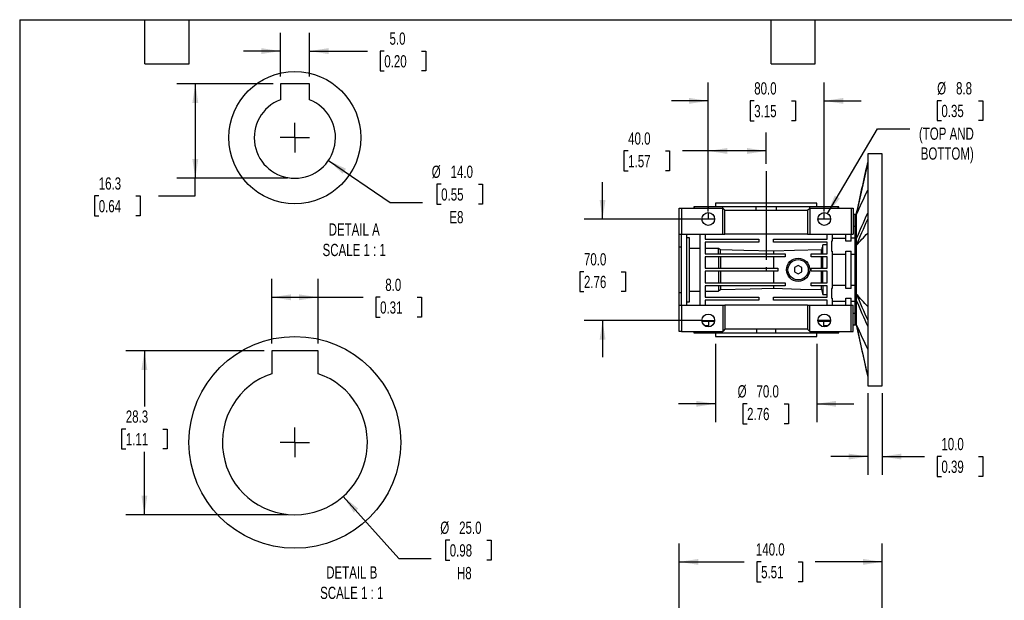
# Model space of a CAD drawing. Header units: millimetres. Extents: x 25 to 1092, y 25 to 838.
# Tile 2 of 8: x 25 to 704, y 438 to 838. Entities that reach past the tile are written whole.
import ezdxf

# ---------------------------------------------------------------- set-up
doc = ezdxf.new("R2010")
doc.units = ezdxf.units.MM
doc.header["$LTSCALE"] = 4
doc.linetypes.add('SLD-Center', pattern=[19.05, 15.24, -1.27, 1.27, -1.27])
doc.linetypes.add('SLD-Solid', pattern=[0])
doc.layers.add('CENTER', color=40, linetype='SLD-Center')
doc.layers.add('SLD-DEFPOINTS', color=7, linetype='Continuous')
doc.layers.add('DIMENSIONS', color=140, linetype='SLD-Solid', lineweight=25)
doc.layers.add('TEXT', color=140, linetype='SLD-Solid', lineweight=25)
doc.styles.add('SLDTEXTSTYLE0', font='TXT', dxfattribs={"width": 0.7})
doc.dimstyles.new('SLDDIMSTYLE10', dxfattribs={"dimtxt": 8.632031, "dimasz": 13.208, "dimexe": 0, "dimexo": 0.0625, "dimgap": 2.158008, "dimtad": 0, "dimtih": 1, "dimtoh": 1, "dimlfac": 0.25, "dimrnd": 1e-09, "dimzin": 4, "dimdsep": 46, "dimtxsty": 'SLDTEXTSTYLE0', "dimsah": 1, "dimcen": 0, "dimadec": 0, "dimazin": 1, "dimtfac": 1, "dimtofl": 0, "dimtmove": 0, "dimatfit": 3, "dimfxl": 0, "dimfrac": 2, "dimtolj": 1, "dimtzin": 12, "dimarcsym": 0})
doc.dimstyles.new('SLDDIMSTYLE11', dxfattribs={"dimtxt": 8.632031, "dimasz": 13.208, "dimexe": 0, "dimexo": 0.0625, "dimgap": 2.158008, "dimtad": 0, "dimtih": 1, "dimtoh": 1, "dimlfac": 0.25, "dimrnd": 1e-09, "dimzin": 12, "dimdsep": 46, "dimtxsty": 'SLDTEXTSTYLE0', "dimsah": 1, "dimcen": 0.09, "dimadec": 0, "dimazin": 3, "dimtfac": 1, "dimtofl": 0, "dimtmove": 0, "dimatfit": 3, "dimfxl": 0, "dimfrac": 2, "dimtolj": 1, "dimtzin": 12, "dimarcsym": 0})
doc.dimstyles.new('SLDDIMSTYLE12', dxfattribs={"dimtxt": 8.632031, "dimasz": 13.208, "dimexe": 0, "dimexo": 0.0625, "dimgap": 2.158008, "dimtad": 0, "dimtih": 1, "dimtoh": 1, "dimlfac": 0.25, "dimrnd": 1e-09, "dimzin": 4, "dimdsep": 46, "dimtxsty": 'SLDTEXTSTYLE0', "dimsah": 1, "dimcen": 0.09, "dimadec": 0, "dimazin": 1, "dimtfac": 1, "dimtofl": 0, "dimtmove": 0, "dimatfit": 3, "dimfxl": 0, "dimfrac": 2, "dimtolj": 1, "dimtzin": 12, "dimarcsym": 0})
doc.dimstyles.new('SLDDIMSTYLE2', dxfattribs={"dimtxt": 8.632031, "dimasz": 13.208, "dimexe": 0, "dimexo": 0.0625, "dimgap": 2.158008, "dimtad": 0, "dimtih": 1, "dimtoh": 1, "dimrnd": 1e-09, "dimzin": 4, "dimdsep": 46, "dimtxsty": 'SLDTEXTSTYLE0', "dimsah": 1, "dimcen": 0.09, "dimadec": 0, "dimazin": 1, "dimtfac": 1, "dimtofl": 0, "dimtmove": 0, "dimatfit": 3, "dimfxl": 0, "dimfrac": 2, "dimtolj": 1, "dimtzin": 12, "dimarcsym": 0})
doc.dimstyles.new('SLDDIMSTYLE4', dxfattribs={"dimtxt": 8.632031, "dimasz": 13.208, "dimexe": 0, "dimexo": 0.0625, "dimgap": 2.158008, "dimtad": 0, "dimtih": 1, "dimtoh": 1, "dimrnd": 1e-09, "dimzin": 4, "dimdsep": 46, "dimtxsty": 'SLDTEXTSTYLE0', "dimsah": 1, "dimcen": 0.09, "dimadec": 0, "dimazin": 1, "dimtfac": 1, "dimtmove": 0, "dimatfit": 0, "dimfxl": 0, "dimfrac": 2, "dimtolj": 1, "dimtzin": 12, "dimarcsym": 0})
doc.dimstyles.new('SLDDIMSTYLE8', dxfattribs={"dimtxt": 8.632031, "dimasz": 13.208, "dimexe": 0, "dimexo": 0.0625, "dimgap": 2.158008, "dimtad": 0, "dimtih": 1, "dimtoh": 1, "dimrnd": 1e-09, "dimzin": 12, "dimdsep": 46, "dimtxsty": 'SLDTEXTSTYLE0', "dimsah": 1, "dimcen": 0, "dimadec": 0, "dimazin": 3, "dimtfac": 1, "dimtofl": 0, "dimtmove": 0, "dimatfit": 3, "dimfxl": 0, "dimfrac": 2, "dimtolj": 1, "dimtzin": 12, "dimarcsym": 0})
doc.dimstyles.new('SLDDIMSTYLE9', dxfattribs={"dimtxt": 8.632031, "dimasz": 13.208, "dimexe": 0, "dimexo": 0.0625, "dimgap": 2.158008, "dimtad": 0, "dimtih": 1, "dimtoh": 1, "dimlfac": 0.25, "dimrnd": 1e-09, "dimzin": 4, "dimdsep": 46, "dimtxsty": 'SLDTEXTSTYLE0', "dimsah": 1, "dimcen": 0.09, "dimadec": 0, "dimazin": 1, "dimtfac": 1, "dimtmove": 0, "dimatfit": 0, "dimfxl": 0, "dimfrac": 2, "dimtolj": 1, "dimtzin": 12, "dimarcsym": 0})

# ---------------------------------------------------------------- blocks, each defined once
blk = doc.blocks.new('_D_11')
at = {"layer": 'DIMENSIONS'}
for p, q in [((480.21, 375.14), (480.21, 476.84)), ((620.21, 422.67), (620.21, 476.84)), ((480.21, 464.14), (524.97, 464.14)), ((536.67, 464.14), (533.77, 464.14)), ((533.77, 464.14), (533.77, 450.42)), ((562.32, 464.14), (565.22, 464.14)), ((565.22, 464.14), (565.22, 450.42)), ((620.21, 464.14), (574.01, 464.14)), ((533.77, 450.42), (536.67, 450.42)), ((565.22, 450.42), (562.32, 450.42))]:
    blk.add_line(p, q, dxfattribs=at)
for points in [[(480.21, 464.14), (493.41, 462.11), (493.41, 466.17)], [(620.21, 464.14), (607, 466.17), (607, 462.11)]]:
    blk.add_solid(points, dxfattribs=at)
at = {"layer": 'DIMENSIONS', "char_height": 8.467, "attachment_point": 1, "style": 'SLDTEXTSTYLE0'}
for s, insert in [('140.0', (533.08, 476.98)), ('5.51', (536.67, 461.33))]:
    blk.add_mtext(s, dxfattribs=dict(at, insert=insert))
blk = doc.blocks.new('_D_17')
at = {"layer": 'DIMENSIONS'}
for p, q in [((500.21, 705.76), (500.21, 760.33)), ((540.21, 738.66), (540.21, 760.33)), ((445, 747.63), (442.1, 747.63)), ((442.1, 747.63), (442.1, 733.92)), ((470.65, 747.63), (473.55, 747.63)), ((473.55, 747.63), (473.55, 733.92)), ((500.21, 747.63), (482.35, 747.63)), ((540.21, 747.63), (500.21, 747.63)), ((442.1, 733.92), (445, 733.92)), ((473.55, 733.92), (470.65, 733.92))]:
    blk.add_line(p, q, dxfattribs=at)
for points in [[(500.21, 747.63), (513.41, 745.6), (513.41, 749.67)], [(540.21, 747.63), (527, 749.67), (527, 745.6)]]:
    blk.add_solid(points, dxfattribs=at)
at = {"layer": 'DIMENSIONS', "char_height": 8.467, "attachment_point": 1, "style": 'SLDTEXTSTYLE0'}
for s, insert in [('40.0', (445, 760.48)), ('1.57', (445, 744.83))]:
    blk.add_mtext(s, dxfattribs=dict(at, insert=insert))
blk = doc.blocks.new('_D_18')
at = {"layer": 'DIMENSIONS'}
for p, q in [((500.21, 705.76), (500.21, 794.88)), ((580.21, 705.76), (580.21, 794.88)), ((500.21, 782.18), (474.81, 782.18)), ((531.93, 782.18), (529.03, 782.18)), ((529.03, 782.18), (529.03, 768.46)), ((557.58, 782.18), (560.47, 782.18)), ((560.47, 782.18), (560.47, 768.46)), ((580.21, 782.18), (605.61, 782.18)), ((529.03, 768.46), (531.93, 768.46)), ((560.47, 768.46), (557.58, 768.46))]:
    blk.add_line(p, q, dxfattribs=at)
for points in [[(500.21, 782.18), (487, 784.22), (487, 780.15)], [(580.21, 782.18), (593.41, 780.15), (593.41, 784.22)]]:
    blk.add_solid(points, dxfattribs=at)
at = {"layer": 'DIMENSIONS', "char_height": 8.467, "attachment_point": 1, "style": 'SLDTEXTSTYLE0'}
for s, insert in [('80.0', (531.93, 795.03)), ('3.15', (531.93, 779.38))]:
    blk.add_mtext(s, dxfattribs=dict(at, insert=insert))
blk = doc.blocks.new('_D_19')
at = {"layer": 'DIMENSIONS'}
for p, q in [((427.34, 700.68), (427.34, 726.08)), ((495.13, 700.68), (414.64, 700.68)), ((414.51, 664.29), (411.61, 664.29)), ((411.61, 664.29), (411.61, 650.57)), ((440.16, 664.29), (443.06, 664.29)), ((443.06, 664.29), (443.06, 650.57)), ((411.61, 650.57), (414.51, 650.57)), ((443.06, 650.57), (440.16, 650.57)), ((495.13, 630.68), (414.64, 630.68)), ((427.34, 630.68), (427.34, 605.28))]:
    blk.add_line(p, q, dxfattribs=at)
for points in [[(427.34, 700.68), (429.37, 713.89), (425.31, 713.89)], [(427.34, 630.68), (425.31, 617.48), (429.37, 617.48)]]:
    blk.add_solid(points, dxfattribs=at)
at = {"layer": 'DIMENSIONS', "char_height": 8.467, "attachment_point": 1, "style": 'SLDTEXTSTYLE0'}
for s, insert in [('70.0', (414.51, 677.13)), ('2.76', (414.51, 661.48))]:
    blk.add_mtext(s, dxfattribs=dict(at, insert=insert))
blk = doc.blocks.new('_D_20')
at = {"layer": 'DIMENSIONS'}
for p, q in [((660.99, 782.26), (658.09, 782.26)), ((658.09, 782.26), (658.09, 768.54)), ((686.64, 782.26), (689.54, 782.26)), ((689.54, 782.26), (689.54, 768.54)), ((658.09, 768.54), (660.99, 768.54)), ((689.54, 768.54), (686.64, 768.54)), ((582.44, 704.47), (616.93, 762.87)), ((616.93, 762.87), (639.16, 762.87))]:
    blk.add_line(p, q, dxfattribs=at)
blk.add_solid([(582.44, 704.47), (590.91, 714.81), (587.41, 716.88)], dxfattribs=at)
at = {"layer": 'DIMENSIONS', "char_height": 8.467, "attachment_point": 1, "style": 'SLDTEXTSTYLE0'}
for s, insert in [('%%c', (658.07, 795.11)), ('8.8', (671.1, 795.11)), ('0.35', (660.99, 779.46)), ('(TOP AND', (645.51, 763.81)), ('BOTTOM)', (646.77, 750.09))]:
    blk.add_mtext(s, dxfattribs=dict(at, insert=insert))
blk = doc.blocks.new('_D_21')
at = {"layer": 'DIMENSIONS'}
for p, q in [((505.21, 614.6), (505.21, 560.48)), ((575.21, 614.6), (575.21, 560.48)), ((505.21, 573.18), (479.81, 573.18)), ((526.99, 573.18), (524.09, 573.18)), ((524.09, 573.18), (524.09, 559.46)), ((552.64, 573.18), (555.54, 573.18)), ((555.54, 573.18), (555.54, 559.46)), ((575.21, 573.18), (600.61, 573.18)), ((524.09, 559.46), (526.99, 559.46)), ((555.54, 559.46), (552.64, 559.46))]:
    blk.add_line(p, q, dxfattribs=at)
for points in [[(505.21, 573.18), (492, 575.22), (492, 571.15)], [(575.21, 573.18), (588.41, 571.15), (588.41, 575.22)]]:
    blk.add_solid(points, dxfattribs=at)
at = {"layer": 'DIMENSIONS', "char_height": 8.467, "attachment_point": 1, "style": 'SLDTEXTSTYLE0'}
for s, insert in [('%%c', (520.47, 586.03)), ('70.0', (533.51, 586.03)), ('2.76', (526.99, 570.38))]:
    blk.add_mtext(s, dxfattribs=dict(at, insert=insert))
blk = doc.blocks.new('_D_22')
at = {"layer": 'DIMENSIONS'}
for p, q in [((610.21, 580.57), (610.21, 524.11)), ((620.21, 580.57), (620.21, 524.11)), ((610.21, 536.81), (584.81, 536.81)), ((620.21, 536.81), (649.3, 536.81)), ((660.99, 536.81), (658.09, 536.81)), ((658.09, 536.81), (658.09, 523.09)), ((686.64, 536.81), (689.54, 536.81)), ((689.54, 536.81), (689.54, 523.09)), ((658.09, 523.09), (660.99, 523.09)), ((689.54, 523.09), (686.64, 523.09))]:
    blk.add_line(p, q, dxfattribs=at)
for points in [[(610.21, 536.81), (597, 538.84), (597, 534.78)], [(620.21, 536.81), (633.41, 534.78), (633.41, 538.84)]]:
    blk.add_solid(points, dxfattribs=at)
at = {"layer": 'DIMENSIONS', "char_height": 8.467, "attachment_point": 1, "style": 'SLDTEXTSTYLE0'}
for s, insert in [('10.0', (660.99, 549.66)), ('0.39', (660.99, 534.01))]:
    blk.add_mtext(s, dxfattribs=dict(at, insert=insert))
blk = doc.blocks.new('_D_23')
at = {"layer": 'DIMENSIONS'}
for p, q in [((205.17, 799.08), (205.17, 829.24)), ((225.17, 799.08), (225.17, 829.24)), ((205.17, 816.54), (179.77, 816.54)), ((225.17, 816.54), (265.14, 816.54)), ((276.83, 816.54), (273.93, 816.54)), ((273.93, 816.54), (273.93, 802.82)), ((302.48, 816.54), (305.38, 816.54)), ((305.38, 816.54), (305.38, 802.82)), ((273.93, 802.82), (276.83, 802.82)), ((305.38, 802.82), (302.48, 802.82))]:
    blk.add_line(p, q, dxfattribs=at)
for points in [[(205.17, 816.54), (191.96, 818.57), (191.96, 814.51)], [(225.17, 816.54), (238.38, 814.51), (238.38, 818.57)]]:
    blk.add_solid(points, dxfattribs=at)
at = {"layer": 'DIMENSIONS', "char_height": 8.467, "attachment_point": 1, "style": 'SLDTEXTSTYLE0'}
for s, insert in [('5.0', (280.42, 829.39)), ('0.20', (276.83, 813.73))]:
    blk.add_mtext(s, dxfattribs=dict(at, insert=insert))
blk = doc.blocks.new('_D_24')
at = {"layer": 'DIMENSIONS'}
for p, q in [((238.33, 741.07), (280.95, 712.12)), ((316.04, 724.65), (313.14, 724.65)), ((313.14, 724.65), (313.14, 710.93)), ((341.69, 724.65), (344.59, 724.65)), ((344.59, 724.65), (344.59, 710.93)), ((280.95, 712.12), (303.18, 712.12)), ((313.14, 710.93), (316.04, 710.93)), ((344.59, 710.93), (341.69, 710.93))]:
    blk.add_line(p, q, dxfattribs=at)
blk.add_solid([(238.33, 741.07), (248.11, 731.97), (250.4, 735.33)], dxfattribs=at)
at = {"layer": 'DIMENSIONS', "char_height": 8.467, "attachment_point": 1, "style": 'SLDTEXTSTYLE0'}
for s, insert in [('%%c', (309.53, 737.5)), ('14.0', (322.56, 737.5)), ('0.55', (316.04, 721.85)), ('E8', (321.71, 706.2))]:
    blk.add_mtext(s, dxfattribs=dict(at, insert=insert))
blk = doc.blocks.new('_D_25')
at = {"layer": 'DIMENSIONS'}
for p, q in [((200.09, 794), (133.81, 794)), ((146.51, 794), (146.51, 728.8)), ((210.09, 728.8), (133.81, 728.8)), ((146.51, 716.58), (146.51, 728.8)), ((79.9, 716.58), (77, 716.58)), ((77, 716.58), (77, 702.86)), ((105.55, 716.58), (108.45, 716.58)), ((108.45, 716.58), (108.45, 702.86)), ((121.11, 716.58), (146.51, 716.58)), ((77, 702.86), (79.9, 702.86)), ((108.45, 702.86), (105.55, 702.86))]:
    blk.add_line(p, q, dxfattribs=at)
for points in [[(146.51, 794), (144.47, 780.8), (148.54, 780.8)], [(146.51, 728.8), (148.54, 742.01), (144.47, 742.01)]]:
    blk.add_solid(points, dxfattribs=at)
at = {"layer": 'DIMENSIONS', "char_height": 8.467, "attachment_point": 1, "style": 'SLDTEXTSTYLE0'}
for s, insert in [('16.3', (79.9, 729.42)), ('0.64', (79.9, 713.77))]:
    blk.add_mtext(s, dxfattribs=dict(at, insert=insert))
blk = doc.blocks.new('SW_CENTERMARKSYMBOL_6')
at = {"layer": 'CENTER', "color": 0}
for q in [(0, 10.16), (-10.16, 0), (0, -10.16), (10.16, 0)]:
    blk.add_line((0, 0), q, dxfattribs=at)
blk = doc.blocks.new('_D_26')
at = {"layer": 'DIMENSIONS'}
for p, q in [((199.17, 614.88), (199.17, 659.38)), ((231.17, 614.88), (231.17, 659.38)), ((199.17, 646.68), (231.17, 646.68)), ((231.17, 646.68), (262.23, 646.68)), ((273.92, 646.68), (271.02, 646.68)), ((271.02, 646.68), (271.02, 632.96)), ((299.57, 646.68), (302.47, 646.68)), ((302.47, 646.68), (302.47, 632.96)), ((271.02, 632.96), (273.92, 632.96)), ((302.47, 632.96), (299.57, 632.96))]:
    blk.add_line(p, q, dxfattribs=at)
for points in [[(199.17, 646.68), (212.38, 644.65), (212.38, 648.71)], [(231.17, 646.68), (217.96, 648.71), (217.96, 644.65)]]:
    blk.add_solid(points, dxfattribs=at)
at = {"layer": 'DIMENSIONS', "char_height": 8.467, "attachment_point": 1, "style": 'SLDTEXTSTYLE0'}
for s, insert in [('8.0', (277.51, 659.53)), ('0.31', (273.92, 643.88))]:
    blk.add_mtext(s, dxfattribs=dict(at, insert=insert))
blk = doc.blocks.new('_D_27')
at = {"layer": 'DIMENSIONS'}
for p, q in [((248.53, 509.36), (286.85, 466.57)), ((321.94, 479.1), (319.04, 479.1)), ((319.04, 479.1), (319.04, 465.38)), ((347.59, 479.1), (350.49, 479.1)), ((350.49, 479.1), (350.49, 465.38)), ((286.85, 466.57), (309.07, 466.57)), ((319.04, 465.38), (321.94, 465.38)), ((350.49, 465.38), (347.59, 465.38))]:
    blk.add_line(p, q, dxfattribs=at)
blk.add_solid([(248.53, 509.36), (255.83, 498.16), (258.85, 500.87)], dxfattribs=at)
at = {"layer": 'DIMENSIONS', "char_height": 8.467, "attachment_point": 1, "style": 'SLDTEXTSTYLE0'}
for s, insert in [('%%c', (315.42, 491.95)), ('25.0', (328.46, 491.95)), ('0.98', (321.94, 476.3)), ('H8', (326.93, 460.65))]:
    blk.add_mtext(s, dxfattribs=dict(at, insert=insert))
blk = doc.blocks.new('_D_28')
at = {"layer": 'DIMENSIONS'}
for p, q in [((194.09, 609.8), (98.69, 609.8)), ((111.39, 609.8), (111.39, 571.44)), ((98.56, 555.78), (95.67, 555.78)), ((95.67, 555.78), (95.67, 542.07)), ((124.21, 555.78), (127.11, 555.78)), ((127.11, 555.78), (127.11, 542.07)), ((95.67, 542.07), (98.56, 542.07)), ((111.39, 496.6), (111.39, 540.13)), ((127.11, 542.07), (124.21, 542.07)), ((210.09, 496.6), (98.69, 496.6))]:
    blk.add_line(p, q, dxfattribs=at)
for points in [[(111.39, 609.8), (109.36, 596.59), (113.42, 596.59)], [(111.39, 496.6), (113.42, 509.81), (109.36, 509.81)]]:
    blk.add_solid(points, dxfattribs=at)
at = {"layer": 'DIMENSIONS', "char_height": 8.467, "attachment_point": 1, "style": 'SLDTEXTSTYLE0'}
for s, insert in [('28.3', (98.56, 568.63)), ('1.11', (98.56, 552.98))]:
    blk.add_mtext(s, dxfattribs=dict(at, insert=insert))
blk = doc.blocks.new('SW_CENTERMARKSYMBOL_7')
at = {"layer": 'CENTER', "color": 0}
for q in [(0, 10.16), (-10.16, 0), (0, -10.16), (10.16, 0)]:
    blk.add_line((0, 0), q, dxfattribs=at)

msp = doc.modelspace()

# ---------------------------------------------------------------- linework, layer by layer
for p, q in [((225.17, 794.005), (205.17, 794.005)), ((205.17, 794.005), (205.17, 782.958)), ((225.17, 782.958), (225.17, 794.005)), ((620.207, 745.713), (610.207, 745.713)), ((610.207, 745.713), (610.207, 585.653)), ((620.207, 585.653), (620.207, 745.713)), ((610.207, 739.683), (602.277, 703.683)), ((480.207, 690.183), (480.207, 708.183)), ((480.207, 708.183), (481.707, 708.183)), ((481.707, 708.183), (481.707, 690.183)), ((481.707, 708.183), (510.207, 708.183)), ((490.207, 709.183), (490.207, 708.183)), ((490.721, 709.183), (490.207, 709.183)), ((490.721, 708.183), (490.721, 709.183)), ((500.157, 709.183), (490.721, 709.183)), ((500.157, 709.183), (500.157, 708.183)), ((510.273, 709.183), (500.157, 709.183)), ((505.207, 711.683), (505.207, 709.183)), ((540.207, 711.683), (505.207, 711.683)), ((510.207, 690.183), (510.207, 708.183)), ((510.207, 708.183), (511.707, 706.683)), ((510.273, 708.117), (510.273, 709.183)), ((533.054, 709.183), (510.273, 709.183)), ((511.707, 690.183), (511.707, 706.683)), ((511.707, 706.683), (568.707, 706.683)), ((533.054, 709.183), (533.054, 706.683)), ((547.36, 709.183), (533.054, 709.183)), ((575.207, 711.683), (540.207, 711.683)), ((547.36, 706.683), (547.36, 709.183)), ((570.141, 709.183), (547.36, 709.183)), ((568.707, 706.683), (570.207, 708.183)), ((568.707, 706.683), (568.707, 690.183)), ((570.141, 709.183), (570.141, 708.117)), ((580.256, 709.183), (570.141, 709.183)), ((570.207, 708.183), (570.207, 690.183)), ((570.207, 708.183), (598.707, 708.183)), ((575.207, 709.183), (575.207, 711.683)), ((580.256, 708.183), (580.256, 709.183)), ((589.693, 709.183), (580.256, 709.183)), ((589.693, 709.183), (589.693, 708.183)), ((590.207, 709.183), (589.693, 709.183)), ((590.207, 708.183), (590.207, 709.183)), ((598.707, 708.183), (598.707, 690.183)), ((598.707, 708.183), (600.207, 708.183)), ((600.207, 708.183), (600.207, 690.183)), ((504.607, 700.683), (495.807, 700.683)), ((500.157, 705.083), (500.157, 700.683)), ((584.607, 700.683), (575.807, 700.683)), ((580.256, 700.683), (580.256, 705.083)), ((601.207, 703.683), (600.207, 703.683)), ((602.277, 703.683), (601.207, 703.683)), ((601.207, 703.683), (601.207, 627.683)), ((602.277, 703.683), (602.277, 703.601)), ((602.277, 703.601), (602.277, 686.807)), ((600.207, 695.779), (601.207, 695.779)), ((480.207, 690.183), (481.707, 690.183)), ((480.207, 681.442), (480.207, 690.183)), ((481.707, 690.183), (510.207, 690.183)), ((481.707, 641.183), (481.707, 690.183)), ((485.207, 690.183), (485.207, 641.183)), ((487.207, 687.709), (485.207, 687.709)), ((487.207, 643.657), (487.207, 687.709)), ((494.707, 641.183), (494.707, 690.183)), ((498.207, 690.183), (498.207, 686.683)), ((498.207, 686.683), (535.207, 686.683)), ((510.207, 690.183), (511.707, 690.183)), ((568.707, 690.183), (511.707, 690.183)), ((535.207, 686.683), (535.207, 684.683)), ((545.207, 684.683), (545.207, 686.683)), ((545.207, 686.683), (582.207, 686.683)), ((568.707, 690.183), (570.207, 690.183)), ((570.207, 690.183), (598.707, 690.183)), ((582.207, 686.683), (582.207, 690.183)), ((585.707, 690.183), (585.707, 685.293)), ((595.207, 687.247), (585.707, 687.247)), ((595.207, 685.293), (595.207, 690.183)), ((598.707, 690.183), (600.207, 690.183)), ((598.707, 685.293), (598.707, 690.183)), ((601.207, 687.433), (598.707, 687.433)), ((602.277, 686.807), (602.277, 682.477)), ((480.207, 681.442), (481.707, 681.442)), ((480.207, 649.924), (480.207, 681.442)), ((494.707, 680.351), (487.207, 680.351)), ((535.207, 684.683), (498.207, 684.683)), ((498.207, 684.683), (498.207, 676.683)), ((507.207, 680.351), (498.207, 680.351)), ((507.207, 676.683), (507.207, 680.351)), ((508.777, 676.683), (508.777, 679.381)), ((582.207, 684.683), (545.207, 684.683)), ((578.357, 676.683), (578.357, 679.381)), ((582.207, 682.876), (579.207, 682.876)), ((579.207, 676.683), (579.207, 682.876)), ((582.207, 676.683), (582.207, 684.683)), ((585.707, 685.293), (585.207, 685.293)), ((585.207, 685.293), (585.207, 678.573)), ((598.707, 685.293), (595.207, 685.293)), ((602.277, 682.477), (602.277, 648.889)), ((498.207, 676.683), (553.207, 676.683)), ((553.207, 674.683), (498.207, 674.683)), ((498.207, 674.683), (498.207, 666.683)), ((507.207, 674.683), (507.207, 666.683)), ((508.777, 674.683), (508.777, 666.683)), ((545.207, 678.466), (545.207, 676.683)), ((545.207, 674.683), (545.207, 666.683)), ((553.207, 676.683), (553.207, 674.683)), ((571.207, 674.683), (571.207, 676.683)), ((571.207, 676.683), (582.207, 676.683)), ((582.207, 674.683), (571.207, 674.683)), ((578.357, 666.683), (578.357, 674.683)), ((579.207, 666.683), (579.207, 674.683)), ((582.207, 666.683), (582.207, 674.683)), ((585.207, 678.573), (585.707, 678.573)), ((585.707, 678.573), (585.707, 652.793)), ((585.707, 676.447), (595.207, 676.447)), ((595.207, 678.573), (598.707, 678.573)), ((595.207, 652.793), (595.207, 678.573)), ((598.707, 652.793), (598.707, 678.573)), ((598.707, 676.447), (601.207, 676.447)), ((498.207, 666.683), (548.207, 666.683)), ((548.207, 666.683), (548.207, 664.683)), ((562.207, 668.57), (559.707, 667.126)), ((559.707, 667.126), (559.707, 664.24)), ((564.707, 667.126), (562.207, 668.57)), ((564.707, 664.24), (564.707, 667.126)), ((571.207, 664.683), (571.207, 666.683)), ((571.207, 666.683), (582.207, 666.683)), ((548.207, 664.683), (498.207, 664.683)), ((498.207, 664.683), (498.207, 656.683)), ((507.207, 664.683), (507.207, 656.683)), ((508.777, 664.683), (508.777, 656.683)), ((545.207, 664.683), (545.207, 656.683)), ((559.707, 664.24), (562.207, 662.796)), ((562.207, 662.796), (564.707, 664.24)), ((582.207, 664.683), (571.207, 664.683)), ((578.357, 656.683), (578.357, 664.683)), ((579.207, 656.683), (579.207, 664.683)), ((582.207, 656.683), (582.207, 664.683)), ((498.207, 656.683), (553.207, 656.683)), ((553.207, 654.683), (498.207, 654.683)), ((498.207, 654.683), (498.207, 646.683)), ((507.207, 654.683), (507.207, 651.015)), ((508.777, 654.683), (508.777, 651.985)), ((545.207, 654.683), (545.207, 652.9)), ((553.207, 656.683), (553.207, 654.683)), ((571.207, 654.683), (571.207, 656.683)), ((571.207, 656.683), (582.207, 656.683)), ((582.207, 654.683), (571.207, 654.683)), ((578.357, 651.985), (578.357, 654.683)), ((579.207, 654.683), (579.207, 648.491)), ((582.207, 646.683), (582.207, 654.683)), ((585.207, 652.793), (585.207, 646.073)), ((585.707, 652.793), (585.207, 652.793)), ((595.207, 654.919), (585.707, 654.919)), ((598.707, 652.793), (595.207, 652.793)), ((601.207, 654.919), (598.707, 654.919)), ((480.207, 649.924), (481.707, 649.924)), ((480.207, 641.183), (480.207, 649.924)), ((487.207, 651.015), (494.707, 651.015)), ((498.207, 651.015), (507.207, 651.015)), ((498.207, 646.683), (535.207, 646.683)), ((535.207, 646.683), (535.207, 644.683)), ((545.207, 644.683), (545.207, 646.683)), ((545.207, 646.683), (582.207, 646.683)), ((579.207, 648.491), (582.207, 648.491)), ((585.207, 646.073), (585.707, 646.073)), ((585.707, 646.073), (585.707, 641.183)), ((595.207, 646.073), (598.707, 646.073)), ((595.207, 641.183), (595.207, 646.073)), ((598.707, 641.183), (598.707, 646.073)), ((602.277, 648.889), (602.277, 644.559)), ((480.207, 623.183), (480.207, 641.183)), ((480.207, 641.183), (481.707, 641.183)), ((481.707, 641.183), (481.707, 623.183)), ((481.707, 641.183), (510.207, 641.183)), ((485.207, 643.657), (487.207, 643.657)), ((535.207, 644.683), (498.207, 644.683)), ((498.207, 644.683), (498.207, 641.183)), ((510.207, 641.183), (510.207, 623.183)), ((510.207, 641.183), (511.707, 641.183)), ((511.707, 641.183), (511.707, 624.683)), ((568.707, 641.183), (511.707, 641.183)), ((582.207, 644.683), (545.207, 644.683)), ((568.707, 641.183), (568.707, 624.683)), ((568.707, 641.183), (570.207, 641.183)), ((570.207, 623.183), (570.207, 641.183)), ((570.207, 641.183), (598.707, 641.183)), ((582.207, 641.183), (582.207, 644.683)), ((585.707, 644.119), (595.207, 644.119)), ((598.707, 643.933), (601.207, 643.933)), ((598.707, 623.183), (598.707, 641.183)), ((598.707, 641.183), (600.207, 641.183)), ((600.207, 623.183), (600.207, 641.183)), ((602.277, 644.559), (602.277, 627.765)), ((601.207, 635.587), (600.207, 635.587)), ((495.807, 630.683), (504.607, 630.683)), ((495.835, 630.183), (504.578, 630.183)), ((497.54, 627.183), (500.478, 627.183)), ((500.478, 630.183), (500.478, 626.291)), ((511.707, 624.683), (510.207, 623.183)), ((568.707, 624.683), (511.707, 624.683)), ((533.58, 624.683), (533.58, 622.183)), ((546.833, 622.183), (546.833, 624.683)), ((570.207, 623.183), (568.707, 624.683)), ((584.607, 630.683), (575.807, 630.683)), ((575.835, 630.183), (584.578, 630.183)), ((579.936, 626.291), (579.936, 630.183)), ((579.936, 627.183), (582.873, 627.183)), ((600.207, 627.683), (601.207, 627.683)), ((601.207, 627.683), (602.277, 627.683)), ((602.277, 627.765), (602.277, 627.683)), ((602.277, 627.683), (610.207, 591.683)), ((481.707, 623.183), (480.207, 623.183)), ((481.707, 623.183), (510.207, 623.183)), ((490.207, 623.183), (490.207, 622.183)), ((490.207, 622.183), (490.648, 622.183)), ((490.648, 622.183), (490.648, 623.183)), ((490.648, 622.183), (500.478, 622.183)), ((500.478, 623.183), (500.478, 622.183)), ((500.478, 622.183), (509.849, 622.183)), ((505.207, 622.183), (505.207, 619.683)), ((505.207, 619.683), (540.207, 619.683)), ((509.849, 622.183), (509.849, 623.183)), ((509.849, 622.183), (533.58, 622.183)), ((533.58, 622.183), (546.833, 622.183)), ((540.207, 619.683), (575.207, 619.683)), ((546.833, 622.183), (570.565, 622.183)), ((570.207, 623.183), (598.707, 623.183)), ((570.565, 623.183), (570.565, 622.183)), ((570.565, 622.183), (579.936, 622.183)), ((575.207, 619.683), (575.207, 622.183)), ((579.936, 622.183), (579.936, 623.183)), ((579.936, 622.183), (589.766, 622.183)), ((589.766, 623.183), (589.766, 622.183)), ((589.766, 622.183), (590.207, 622.183)), ((590.207, 622.183), (590.207, 623.183)), ((598.707, 623.183), (600.207, 623.183)), ((199.17, 609.801), (199.17, 593.972)), ((231.17, 609.801), (199.17, 609.801)), ((231.17, 593.972), (231.17, 609.801)), ((610.207, 585.653), (620.207, 585.653))]:
    msp.add_line(p, q)
at = {"flags": 128}
for points in [[(545.207, 678.466), (524.806, 678.979), (508.777, 679.381)], [(578.357, 679.381), (559.793, 678.869), (545.207, 678.466)], [(508.777, 651.985), (529.178, 652.497), (545.207, 652.9)], [(545.207, 652.9), (563.771, 652.387), (578.357, 651.985)]]:
    msp.add_lwpolyline(points, dxfattribs=at)
for centre, radius in [((500.207, 700.683), 4.4), ((580.207, 700.683), 4.4), ((562.207, 665.683), 8), ((562.207, 665.683), 7), ((500.207, 630.683), 4.4), ((580.207, 630.683), 4.4)]:
    msp.add_circle(centre, radius)
for centre, radius, start, end in [((215.17, 756.805), 28, 110.924831, 69.075169), ((215.17, 546.601), 50, 108.662925, 71.337075)]:
    msp.add_arc(centre, radius, start, end)
for points in [[(602.277, 703.601), (604.918, 715.615), (607.562, 727.628), (610.207, 739.641)], [(602.277, 703.601), (604.919, 709.277), (607.563, 714.952), (610.207, 720.626)], [(602.277, 686.807), (604.918, 692.814), (607.562, 698.82), (610.207, 704.827)], [(602.277, 682.477), (604.918, 688.484), (607.562, 694.49), (610.207, 700.497)], [(602.277, 682.477), (604.919, 685.315), (607.563, 688.152), (610.207, 690.99)], [(508.777, 679.381), (508.254, 679.705), (507.731, 680.028), (507.207, 680.351)], [(579.207, 682.876), (578.923, 681.711), (578.639, 680.546), (578.357, 679.381)], [(507.207, 651.015), (507.731, 651.338), (508.254, 651.661), (508.777, 651.985)], [(578.357, 651.985), (578.639, 650.82), (578.923, 649.655), (579.207, 648.491)], [(602.277, 648.889), (604.918, 642.882), (607.562, 636.876), (610.207, 630.869)], [(610.207, 640.377), (607.563, 643.214), (604.919, 646.051), (602.277, 648.889)], [(602.277, 644.559), (604.918, 638.552), (607.562, 632.546), (610.207, 626.539)], [(602.277, 627.765), (604.919, 622.09), (607.563, 616.415), (610.207, 610.74)], [(602.277, 627.765), (604.918, 615.751), (607.562, 603.738), (610.207, 591.725)]]:
    msp.add_open_spline(points, degree=3)
at = {"layer": 'CENTER'}
msp.add_line((540.207, 733.583), (540.207, 664.783), dxfattribs=at)
at = {"layer": 'SLD-DEFPOINTS'}
for centre, radius in [((215.17, 756.805), 45.54), ((215.17, 546.601), 73.034)]:
    msp.add_circle(centre, radius, dxfattribs=at)
at = {"layer": 'TEXT'}
for p, q in [((25.4, 838.2), (1092.2, 838.2)), ((25.4, 838.2), (25.4, 25.4)), ((111.76, 807.72), (111.76, 838.2)), ((142.24, 807.72), (142.24, 838.2)), ((543.56, 807.72), (543.56, 838.2)), ((574.04, 807.72), (574.04, 838.2)), ((111.76, 807.72), (142.24, 807.72)), ((543.56, 807.72), (574.04, 807.72))]:
    msp.add_line(p, q, dxfattribs=at)

# ---------------------------------------------------------------- block references
at = {"layer": 'CENTER'}
for name, p in [('SW_CENTERMARKSYMBOL_6', (215.17, 756.805)), ('SW_CENTERMARKSYMBOL_7', (215.17, 546.601))]:
    msp.add_blockref(name, p, dxfattribs=at)

# ---------------------------------------------------------------- texts
at = {"layer": 'TEXT', "char_height": 8.46667, "attachment_point": 2, "style": 'SLDTEXTSTYLE0'}
for s, insert in [('DETAIL A^JSCALE 1 : 1', (256.08, 697.671)), ('DETAIL B^JSCALE 1 : 1', (254.398, 461.12))]:
    msp.add_mtext(s, dxfattribs=dict(at, insert=insert))

# ---------------------------------------------------------------- dimensions: what is measured, and where the dimension line sits
at = {"layer": 'DIMENSIONS'}
for base, p1, p2, dimstyle, picture, middle in [((205.17, 816.539), (225.17, 794.005), (205.17, 794.005), 'SLDDIMSTYLE9', '_D_23', (289.656, 816.539)), ((580.207, 782.183), (500.207, 700.683), (580.207, 700.683), 'SLDDIMSTYLE4', '_D_18', (544.751, 782.183)), ((540.207, 747.635), (500.207, 700.683), (540.207, 733.583), 'SLDDIMSTYLE2', '_D_17', (457.827, 747.635)), ((199.17, 646.681), (231.17, 609.801), (199.17, 609.801), 'SLDDIMSTYLE12', '_D_26', (286.747, 646.681)), ((620.207, 536.811), (610.207, 585.653), (620.207, 585.653), 'SLDDIMSTYLE4', '_D_22', (673.818, 536.811)), ((620.207, 464.137), (480.207, 370.064), (620.207, 417.594), 'SLDDIMSTYLE2', '_D_11', (549.494, 464.137))]:
    dim = msp.add_linear_dim(base=base, p1=p1, p2=p2, dimstyle=dimstyle, dxfattribs=at)
    dim.commit()
    dim.dimension.update_dxf_attribs({"geometry": picture, "text_midpoint": middle, "dimtype": 160})
for p1, p2, text, dimstyle, picture, middle in [((577.969, 696.895), (582.445, 704.472), '<>\\P(TOP AND\\PBOTTOM)', 'SLDDIMSTYLE8', '_D_20', (673.818, 767.329)), ((192.009, 772.539), (238.331, 741.071), '<>\\PE8', 'SLDDIMSTYLE10', '_D_24', (328.868, 716.578)), ((181.812, 583.847), (248.527, 509.355), '<>\\PH8', 'SLDDIMSTYLE10', '_D_27', (334.766, 471.028))]:
    dim = msp.add_diameter_dim_2p(p1=p1, p2=p2, text=text, dimstyle=dimstyle, dxfattribs=at)
    dim.commit()
    dim.dimension.update_dxf_attribs({"geometry": picture, "text_midpoint": middle, "dimtype": 163})
for base, p1, p2, dimstyle, picture, middle in [((146.506, 728.805), (205.17, 794.005), (215.17, 728.805), 'SLDDIMSTYLE11', '_D_25', (146.506, 716.578)), ((427.339, 630.683), (500.207, 700.683), (500.207, 630.683), 'SLDDIMSTYLE4', '_D_19', (427.339, 664.286)), ((111.389, 496.601), (199.17, 609.801), (215.17, 496.601), 'SLDDIMSTYLE11', '_D_28', (111.389, 555.785))]:
    dim = msp.add_linear_dim(base=base, p1=p1, p2=p2, angle=90, dimstyle=dimstyle, dxfattribs=at)
    dim.commit()
    dim.dimension.update_dxf_attribs({"geometry": picture, "text_midpoint": middle, "dimtype": 160})
dim = msp.add_linear_dim(base=(505.207, 573.183), p1=(575.207, 619.683), p2=(505.207, 619.683), text='%%c<>', dimstyle='SLDDIMSTYLE4', dxfattribs=at)
dim.commit()
dim.dimension.update_dxf_attribs({"geometry": '_D_21', "text_midpoint": (539.816, 573.183), "dimtype": 160})

doc.saveas('drawing.dxf')
